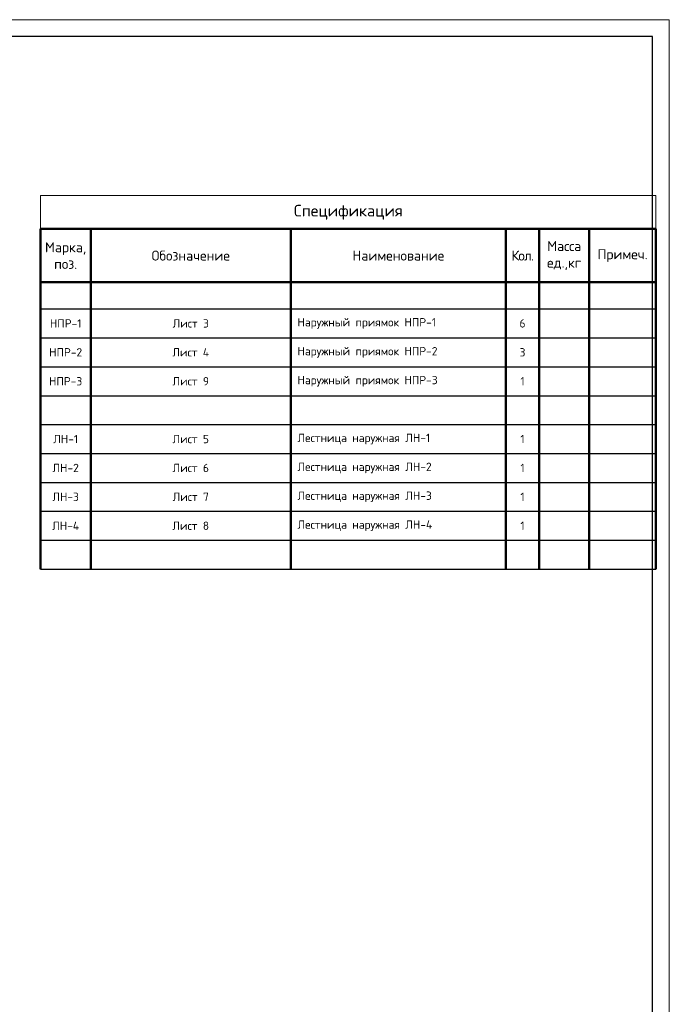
# Model space of a CAD drawing. Header units: millimetres. Extents: x 130535 to 1380046, y -52734 to 121434.
# Tile 15 of 64: x 278565 to 298036, y -22856 to 6666. Entities that reach past the tile are written whole.
import ezdxf

# ---------------------------------------------------------------- set-up
doc = ezdxf.new("R2010")
doc.units = ezdxf.units.MM
doc.layers.get('DEFPOINTS').update_dxf_attribs({"color": 1, "lineweight": 0})
doc.layers.add('АС-Таблицы', color=7, linetype='Continuous', lineweight=20)
doc.layers.add('ТОНКИЕ', color=7, linetype='Continuous', lineweight=9)
doc.layers.add('ТОЛСТЫЕ_ОСНОВНЫЕ', color=6, linetype='Continuous')
doc.styles.add('ГОСТ', font='isocpeur.ttf')

# ---------------------------------------------------------------- blocks, each defined once
blk = doc.blocks.new('*U26')
at = {"layer": 'ТОЛСТЫЕ_ОСНОВНЫЕ', "color": 6}
blk.add_lwpolyline([(20, 5), (836, 5), (836, 589), (20, 589)], close=True, dxfattribs=at)
at = {"layer": 'ТОНКИЕ'}
blk.add_lwpolyline([(0, 0), (841, 0), (841, 594), (0, 594)], close=True, dxfattribs=at)
blk = doc.blocks.new('*T27')
at = {"layer": 'DEFPOINTS', "color": 8, "linetype": 'ByBlock', "lineweight": 0, "transparency": 16777216}
for p, q in [((0, 0), (18444, 0)), ((0, 0), (0, -1000)), ((18444, 0), (18444, -1000))]:
    blk.add_line(p, q, dxfattribs=at)
at = {"layer": 'АС-Таблицы', "color": 0, "linetype": 'ByBlock', "lineweight": 50, "transparency": 16777216}
for p, q in [((0, -1000), (18444, -1000)), ((0, -1000), (0, -11200)), ((1500, -1000), (1500, -11200)), ((7500, -1000), (7500, -11200)), ((13944, -1000), (13944, -11200)), ((14944, -1000), (14944, -11200)), ((16444, -1000), (16444, -11200)), ((18444, -1000), (18444, -11200)), ((0, -2600), (18444, -2600))]:
    blk.add_line(p, q, dxfattribs=at)
at = {"layer": 'АС-Таблицы', "color": 0, "linetype": 'ByBlock', "lineweight": -2, "transparency": 16777216}
for p, q in [((0, -3400), (18444, -3400)), ((0, -4267), (18444, -4267)), ((0, -5133), (18444, -5133)), ((0, -6000), (18444, -6000)), ((0, -6867), (18444, -6867)), ((0, -7733), (18444, -7733)), ((0, -8600), (18444, -8600)), ((0, -9467), (18444, -9467)), ((0, -10333), (18444, -10333)), ((0, -11200), (18444, -11200))]:
    blk.add_line(p, q, dxfattribs=at)
at = {"layer": 'АС-Таблицы', "color": 0, "transparency": 16777216, "style": 'ГОСТ'}
for s, insert, char_height, width, attachment_point in [('Спецификация ', (9222, -500), 350, 18243.85, 5), ('Марка, поз.', (750, -1800), 300, 1300, 5), ('Масса ед.,кг', (15694, -1800), 300, 1300, 5), ('Обозначение', (4500, -1800), 300, 5800, 5), ('Наименование', (10722, -1800), 300, 6243.85, 5), ('{\\T0.9;Кол.}', (14444, -1800), 300, 800, 5), ('Примеч.', (17444, -1800), 300, 1800, 5), ('НПР-1', (750, -3833), 250, 1300, 5), ('Лист 3', (4500, -3833), 250, 5500, 5), ('Наружный приямок НПР-1', (7700, -3833), 250, 6043.85, 4), ('6', (14444, -3833), 250, 800, 5), ('НПР-2', (750, -4700), 250, 1300, 5), ('Лист 4', (4500, -4700), 250, 5500, 5), ('Наружный приямок НПР-2', (7700, -4700), 250, 6043.85, 4), ('3', (14444, -4700), 250, 800, 5), ('НПР-3', (750, -5567), 250, 1300, 5), ('Лист 9', (4500, -5567), 250, 5500, 5), ('Наружный приямок НПР-3', (7700, -5567), 250, 6043.85, 4), ('1', (14444, -5567), 250, 800, 5), ('ЛН-1', (750, -7300), 250, 1300, 5), ('Лист 5', (4500, -7300), 250, 5500, 5), ('Лестница наружная ЛН-1', (7700, -7300), 250, 6043.85, 4), ('1', (14444, -7300), 250, 800, 5), ('ЛН-2', (750, -8167), 250, 1300, 5), ('Лист 6', (4500, -8167), 250, 5500, 5), ('Лестница наружная ЛН-2', (7700, -8167), 250, 6043.85, 4), ('1', (14444, -8167), 250, 800, 5), ('ЛН-3', (750, -9033), 250, 1300, 5), ('Лист 7', (4500, -9033), 250, 5500, 5), ('Лестница наружная ЛН-3', (7700, -9033), 250, 6043.85, 4), ('1', (14444, -9033), 250, 800, 5), ('Лист 8', (4500, -9900), 250, 5500, 5), ('ЛН-4', (750, -9900), 250, 1300, 5), ('Лестница наружная ЛН-4', (7700, -9900), 250, 6043.85, 4), ('1', (14444, -9900), 250, 800, 5)]:
    blk.add_mtext(s, dxfattribs=dict(at, insert=insert, char_height=char_height, width=width, attachment_point=attachment_point))

msp = doc.modelspace()

# ---------------------------------------------------------------- block references
at = {"color": 7, "xscale": 100, "yscale": 100, "zscale": 100}
msp.add_blockref('*U26', (213936.3, -52733.6), dxfattribs=at)
msp.add_blockref('*T27', (279192.5, 1393.1))

doc.saveas('drawing.dxf')
